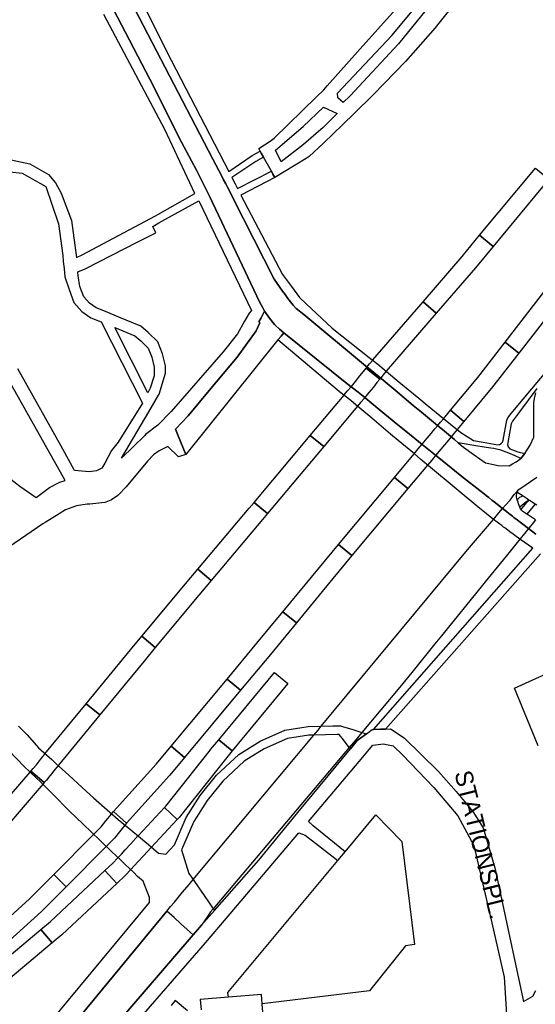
# Model space of a CAD drawing. Header units: metres. Extents: x 89872 to 99175, y 455036 to 468911.
# Tile 78 of 196: x 92937 to 93232, y 464387 to 464951. Entities that reach past the tile are written whole.
import ezdxf
from ezdxf.enums import TextEntityAlignment as Align

# ---------------------------------------------------------------- set-up
doc = ezdxf.new("R2010")
doc.units = ezdxf.units.M
for name, color, linetype in [('Spoorbaandeel', 10, 'Continuous'), ('Straatnamen', 7, 'Continuous'), ('Wegdeel doorgaand', 1, 'Continuous')]:
    doc.layers.add(name, color=color, linetype=linetype)
doc.layers.add('Wegdeel', color=7, linetype='Continuous', true_color=0x9a9a9a)

msp = doc.modelspace()

# ---------------------------------------------------------------- linework, layer by layer
at = {"layer": 'Spoorbaandeel', "color": 255, "lineweight": -3}
for points in [[(93208.21, 464820.96), (93200.51, 464827.34), (93232.43, 464865.84), (93240.12, 464859.45)], [(93147.05, 464749.6), (93145.3, 464747.45), (93143.9, 464745.73), (93143.3, 464744.98), (93135.52, 464751.27), (93136.13, 464752.02), (93136.14, 464752.03), (93137.54, 464753.76), (93139.33, 464755.96), (93139.43, 464756.08), (93168.15, 464789.36), (93175.72, 464782.83)], [(93199.43, 464746.02), (93215.04, 464766.13), (93222.93, 464759.99), (93207.27, 464739.82), (93207.16, 464739.69), (93191.51, 464720.89), (93183.83, 464727.29)], [(93079.12, 464668.18), (93071.46, 464674.6), (93103.58, 464712.92), (93111.24, 464706.5)], [(93151.81, 464688.89), (93159.49, 464682.48), (93127.45, 464644.1), (93119.77, 464650.5)], [(93039.83, 464621.5), (93014.87, 464591.57), (93007.19, 464597.97), (93032.16, 464627.91), (93032.17, 464627.93), (93039.27, 464636.36), (93046.92, 464629.92)], [(93073.04, 464593.97), (93087.87, 464611.97), (93095.59, 464605.61), (93080.74, 464587.6), (93080.72, 464587.58), (93063.65, 464567.1), (93055.97, 464573.51)], [(92959.45, 464524.36), (92957.64, 464522.03), (92954.7, 464518.27), (92954.55, 464518.09), (92952.56, 464515.77), (92951.28, 464514.29), (92943.71, 464520.82), (92944.98, 464522.3), (92946.89, 464524.52), (92949.75, 464528.18), (92951.61, 464530.57), (92951.69, 464530.67), (92975.34, 464559.39), (92983.06, 464553.03)], [(93054.21, 464526.81), (93028.51, 464494.38), (93028.24, 464494.07), (93027.41, 464493.17), (93020.1, 464500), (93020.8, 464500.75), (93046.41, 464533.06), (93046.47, 464533.14), (93051.15, 464538.8), (93058.86, 464532.43)], [(93015.54, 464525.04), (93023.94, 464535.11), (93031.62, 464528.7), (93023.16, 464518.56), (93023.04, 464518.42), (92998.44, 464491.06), (92991.01, 464497.74)], [(92942.9, 464447.85), (92956.74, 464461.75), (92963.82, 464454.69), (92949.89, 464440.71), (92949.71, 464440.53), (92927.29, 464420.21), (92920.57, 464427.62)], [(92961.61, 464427.42), (92961.4, 464427.23), (92955.83, 464422.58), (92949.42, 464430.26), (92954.89, 464434.82), (92986, 464463.92), (92992.83, 464456.61)]]:
    msp.add_lwpolyline(points, close=True, dxfattribs=at)
at = {"layer": 'Spoorbaandeel', "color": 7, "lineweight": -3}
for points in [[(93198.15, 464808.82), (93198.08, 464808.74), (93175.72, 464782.83), (93168.15, 464789.36), (93190.48, 464815.24), (93200.51, 464827.34), (93208.21, 464820.96)], [(93245.7, 464805.62), (93253.6, 464799.49), (93222.93, 464759.99), (93215.04, 464766.13)], [(93141.75, 464743.07), (93139.73, 464740.57), (93139.72, 464740.56), (93137.13, 464737.39), (93134.8, 464734.54), (93134.74, 464734.47), (93132.33, 464731.63), (93130.58, 464729.57), (93111.24, 464706.5), (93103.58, 464712.92), (93122.93, 464736), (93122.95, 464736.03), (93124.71, 464738.1), (93127.09, 464740.9), (93129.38, 464743.71), (93131.96, 464746.88), (93133.98, 464749.36), (93135.52, 464751.27), (93143.3, 464744.98)], [(93163.06, 464702.36), (93165.39, 464705.15), (93167.6, 464707.82), (93170.53, 464711.34), (93172.74, 464713.98), (93174.95, 464716.64), (93176.49, 464718.49), (93178.08, 464720.39), (93179.92, 464722.6), (93183.83, 464727.29), (93191.51, 464720.89), (93187.6, 464716.2), (93185.76, 464713.99), (93184.18, 464712.09), (93182.64, 464710.24), (93180.42, 464707.58), (93178.22, 464704.94), (93175.29, 464701.42), (93173.07, 464698.76), (93170.74, 464695.96), (93159.49, 464682.48), (93151.81, 464688.89)], [(93076.27, 464664.78), (93076.26, 464664.77), (93046.92, 464629.92), (93039.27, 464636.36), (93068.61, 464671.21), (93071.46, 464674.6), (93079.12, 464668.18)], [(93108.8, 464637.35), (93108.82, 464637.37), (93119.77, 464650.5), (93127.45, 464644.1), (93116.5, 464630.98), (93095.59, 464605.61), (93087.87, 464611.97)], [(93008.41, 464583.83), (92983.06, 464553.03), (92975.34, 464559.39), (93000.7, 464590.2), (93000.72, 464590.22), (93007.19, 464597.97), (93014.87, 464591.57)], [(93055.97, 464573.51), (93063.65, 464567.1), (93031.62, 464528.7), (93023.94, 464535.11)], [(93058.86, 464532.43), (93051.15, 464538.8), (93083.01, 464577.33), (93090.72, 464570.96)], [(92950.74, 464513.66), (92950.74, 464513.66), (92918.59, 464476.45), (92911.02, 464482.99), (92943.17, 464520.19), (92943.71, 464520.82), (92951.28, 464514.29)], [(93012.5, 464477.21), (93008.02, 464472.32), (93005.07, 464469.1), (93005.05, 464469.08), (93002.75, 464466.61), (93000.81, 464464.52), (92997.84, 464461.31), (92997.59, 464461.06), (92992.83, 464456.61), (92986, 464463.92), (92990.63, 464468.24), (92993.48, 464471.32), (92995.43, 464473.42), (92997.71, 464475.87), (93000.65, 464479.08), (93005.15, 464483.99), (93005.18, 464484.02), (93020.1, 464500), (93027.41, 464493.17)], [(92979.68, 464484.78), (92981.82, 464486.92), (92983.88, 464488.99), (92986.56, 464492.35), (92989.72, 464496.3), (92989.91, 464496.53), (92991.01, 464497.74), (92998.44, 464491.06), (92997.45, 464489.95), (92994.38, 464486.11), (92991.52, 464482.53), (92991.15, 464482.12), (92988.9, 464479.86), (92986.77, 464477.72), (92963.82, 464454.69), (92956.74, 464461.75)], [(92919.31, 464392.12), (92917.43, 464390.56), (92911.02, 464398.24), (92912.9, 464399.8), (92949.42, 464430.26), (92955.83, 464422.58)]]:
    msp.add_lwpolyline(points, close=True, dxfattribs=at)
at = {"layer": 'Wegdeel'}
for p, q in [((93040.38, 464885.27), (93000.72, 464961.42)), ((93005.57, 464964.32), (93021.34, 464932.76)), ((93021.34, 464932.76), (93056.87, 464863.88)), ((93047.88, 464870.84), (93040.38, 464885.27)), ((93052.9, 464861.19), (93047.88, 464870.84)), ((93056.87, 464863.88), (93070.34, 464873)), ((93070.34, 464873), (93074.95, 464875.47)), ((93076.86, 464871.99), (93072.39, 464869.6)), ((93074.95, 464875.47), (93075.52, 464874.42)), ((93075.52, 464874.42), (93076.86, 464871.99)), ((93072.39, 464869.6), (93058.72, 464860.36)), ((93053.99, 464859.07), (93052.9, 464861.19)), ((93058.72, 464860.36), (93060.5, 464856.82)), ((93061.89, 464854.13), (93081.28, 464863.95)), ((93083.25, 464860.35), (93063.89, 464850.25)), ((93081.28, 464863.95), (93082.14, 464862.38)), ((93082.14, 464862.38), (93083.25, 464860.35)), ((93220.49, 464727.63), (93331.43, 464860.61)), ((93055.21, 464856.72), (93053.99, 464859.07)), ((93056.15, 464854.92), (93055.21, 464856.72)), ((93057.65, 464851.97), (93056.15, 464854.92)), ((93060.5, 464856.82), (93061.89, 464854.13)), ((93059.62, 464848.09), (93057.65, 464851.97)), ((93063.89, 464850.25), (93087.76, 464804.99)), ((93082.83, 464802.3), (93059.62, 464848.09)), ((93087.76, 464804.99), (93092.83, 464798.01)), ((93087.75, 464795.44), (93082.83, 464802.3)), ((93092.83, 464798.01), (93095.9, 464793.79)), ((93089.21, 464793.4), (93087.75, 464795.44)), ((93090.81, 464791.17), (93089.21, 464793.4)), ((93095.9, 464793.79), (93097.42, 464791.7)), ((93093.82, 464787.33), (93090.81, 464791.17)), ((93095.42, 464785.49), (93093.82, 464787.33)), ((93097.42, 464791.7), (93101.18, 464788.18)), ((93101.18, 464788.18), (93116.13, 464774.18)), ((93075.37, 464780.05), (93077.38, 464783.93)), ((93077.38, 464783.93), (93080.3, 464780)), ((93099.84, 464782.02), (93095.42, 464785.49)), ((93133.96, 464753.63), (93099.84, 464782.02)), ((93072.65, 464772.7), (93074.78, 464777.24)), ((93074.2, 464777.8), (93075.37, 464780.05)), ((93074.78, 464777.24), (93074.2, 464777.8)), ((93080.3, 464780), (93083.08, 464776.24)), ((93083.08, 464776.24), (93083.42, 464775.94)), ((93083.42, 464775.94), (93085.97, 464773.71)), ((93061.75, 464757.55), (93072.65, 464772.7)), ((93086.85, 464769.72), (93085.06, 464767.54)), ((93085.06, 464767.54), (93086.85, 464769.72)), ((93085.97, 464773.71), (93088.39, 464771.59)), ((93088.39, 464771.59), (93086.85, 464769.72)), ((93086.85, 464769.72), (93088.39, 464771.59)), ((93088.39, 464771.59), (93124.4, 464742.56)), ((93116.13, 464774.18), (93137.29, 464757.48)), ((93085.06, 464767.54), (93032.35, 464701.99)), ((93118.93, 464739.03), (93085.06, 464767.54)), ((93045.75, 464738.5), (93061.75, 464757.55)), ((93140.02, 464748.88), (93133.96, 464753.63)), ((93137.29, 464757.48), (93143.21, 464752.81)), ((93143.21, 464752.81), (93146.14, 464750.39)), ((93142.91, 464746.46), (93140.02, 464748.88)), ((93146.14, 464750.39), (93155.49, 464742.65)), ((93124.4, 464742.56), (93130.93, 464737.7)), ((93152.17, 464738.7), (93142.91, 464746.46)), ((93155.49, 464742.65), (93165.79, 464734.12)), ((93033.69, 464724.14), (93045.75, 464738.5)), ((93120.33, 464737.85), (93118.93, 464739.03)), ((93126.76, 464732.79), (93120.33, 464737.85)), ((93130.93, 464737.7), (93133.77, 464735.36)), ((93162.53, 464730.01), (93152.17, 464738.7)), ((93233.27, 464739.64), (93222.81, 464725.69)), ((93129.65, 464730.35), (93126.76, 464732.79)), ((93138.73, 464722.69), (93129.65, 464730.35)), ((93133.77, 464735.36), (93142.99, 464727.76)), ((93167.2, 464726.16), (93162.53, 464730.01)), ((93165.79, 464734.12), (93170.56, 464730.22)), ((93170.56, 464730.22), (93179.87, 464722.59)), ((93142.99, 464727.76), (93153.71, 464718.92)), ((93176.48, 464718.48), (93167.2, 464726.16)), ((93216.61, 464722.98), (93217.84, 464724.46)), ((93217.84, 464724.46), (93220.49, 464727.63)), ((93222.81, 464725.69), (93219.31, 464721.02)), ((93026.36, 464716.53), (93033.69, 464724.14)), ((93149.46, 464713.65), (93138.73, 464722.69)), ((93153.71, 464718.92), (93158.2, 464715.3)), ((93179.87, 464722.59), (93183.76, 464719.4)), ((93183.76, 464719.4), (93189.7, 464714.53)), ((93213.92, 464710.11), (93216, 464721.58)), ((93216, 464721.58), (93216.61, 464722.98)), ((93218.57, 464719.49), (93216.68, 464708.82)), ((93219.31, 464721.02), (93218.57, 464719.49)), ((93027.96, 464712.63), (93026.36, 464716.53)), ((93153.82, 464710.02), (93149.46, 464713.65)), ((93158.2, 464715.3), (93167.61, 464707.71)), ((93180.34, 464715.29), (93176.48, 464718.48)), ((93186.18, 464710.46), (93180.34, 464715.29)), ((93189.7, 464714.53), (93196.99, 464709.97)), ((93032.35, 464701.99), (93027.96, 464712.63)), ((93163.14, 464702.28), (93153.82, 464710.02)), ((93167.61, 464707.71), (93171.45, 464704.62)), ((93188.28, 464708.73), (93186.18, 464710.46)), ((93198.27, 464706.89), (93188.28, 464708.73)), ((93196.99, 464709.97), (93202.61, 464708.96)), ((93202.61, 464708.96), (93210.87, 464707.47)), ((93210.87, 464707.47), (93211.83, 464707.6)), ((93211.83, 464707.6), (93212.87, 464708.21)), ((93212.87, 464708.21), (93213.61, 464709.01)), ((93213.61, 464709.01), (93213.92, 464710.11)), ((93216.68, 464708.82), (93216.49, 464707.6)), ((93216.49, 464707.6), (93216.86, 464706.43)), ((93166.9, 464699.16), (93163.14, 464702.28)), ((93171.45, 464704.62), (93177.13, 464700.03)), ((93203.19, 464706.1), (93198.27, 464706.89)), ((93206.86, 464705.57), (93203.19, 464706.1)), ((93208.61, 464705.31), (93206.86, 464705.57)), ((93210.15, 464704.97), (93208.61, 464705.31)), ((93212.64, 464704.42), (93210.15, 464704.97)), ((93217.14, 464702.64), (93212.64, 464704.42)), ((93216.86, 464706.43), (93217.88, 464705.24)), ((93220.81, 464701.18), (93217.14, 464702.64)), ((93217.88, 464705.24), (93222.39, 464703.44)), ((93222.39, 464703.44), (93226.31, 464702.6)), ((93226.31, 464702.6), (93224.79, 464700.71)), ((93172.41, 464694.58), (93166.9, 464699.16)), ((93177.13, 464700.03), (93191.25, 464688.67)), ((93224, 464699.71), (93220.81, 464701.18)), ((93224.79, 464700.71), (93224, 464699.71)), ((93200.62, 464671.17), (93172.41, 464694.58)), ((93191.25, 464688.67), (93200.65, 464681.3)), ((93200.65, 464681.3), (93203.1, 464679.38)), ((93203.1, 464679.38), (93204.41, 464678.35)), ((93204.41, 464678.35), (93205.72, 464677.32)), ((93205.72, 464677.32), (93207.53, 464675.9)), ((93207.53, 464675.9), (93209.62, 464674.26)), ((93209.62, 464674.26), (93213.65, 464671.1)), ((93222.07, 464676.11), (93223.47, 464677.62)), ((93222.5, 464674.64), (93222.07, 464676.11)), ((93222.76, 464673.81), (93222.5, 464674.64)), ((93223.49, 464671.78), (93222.76, 464673.81)), ((93223.47, 464677.62), (93225.38, 464678.23)), ((93226.9, 464674.75), (93223.49, 464671.78)), ((93224, 464670.36), (93227.41, 464674.23)), ((93225.38, 464678.23), (93227.68, 464676.74)), ((93228.92, 464675.94), (93226.9, 464674.75)), ((93227.41, 464674.23), (93228.92, 464675.94)), ((93227.68, 464676.74), (93228.92, 464675.94)), ((93228.92, 464675.94), (93229.34, 464675.67)), ((93229.34, 464675.67), (93230.28, 464675.06)), ((93230.28, 464675.06), (93232.34, 464673.73)), ((93232.34, 464673.73), (93231.11, 464672.26)), ((93202.33, 464669.75), (93200.62, 464671.17)), ((93204.43, 464668.01), (93202.33, 464669.75)), ((93208.37, 464664.87), (93204.43, 464668.01)), ((93213.65, 464671.1), (93215.84, 464669.38)), ((93215.84, 464669.38), (93217.24, 464668.29)), ((93217.24, 464668.29), (93217.74, 464667.9)), ((93224.57, 464669.84), (93224, 464670.36)), ((93225.2, 464669.44), (93224.57, 464669.84)), ((93227.51, 464667.93), (93225.2, 464669.44)), ((93231.11, 464672.26), (93227.51, 464667.93)), ((93210.48, 464663.29), (93208.37, 464664.87)), ((93212.09, 464662.09), (93210.48, 464663.29)), ((93217.74, 464667.9), (93219.24, 464666.72)), ((93219.24, 464666.72), (93220.15, 464666)), ((93220.15, 464666), (93220.91, 464665.41)), ((93220.91, 464665.41), (93221.29, 464665.12)), ((93221.29, 464665.12), (93223.65, 464663.29)), ((93223.65, 464663.29), (93224.53, 464662.61)), ((93224.53, 464662.61), (93228.47, 464659.56)), ((93212.63, 464661.68), (93212.09, 464662.09)), ((93213.16, 464661.28), (93212.63, 464661.68)), ((93214.23, 464660.48), (93213.16, 464661.28)), ((93214.87, 464660.01), (93214.23, 464660.48)), ((93215.85, 464659.27), (93214.87, 464660.01)), ((93218.6, 464657.21), (93215.85, 464659.27)), ((93219.52, 464656.52), (93218.6, 464657.21)), ((93228.47, 464659.56), (93232.63, 464656.35)), ((93220.67, 464655.66), (93219.52, 464656.52)), ((93223.55, 464653.5), (93220.67, 464655.66)), ((93230.87, 464648.31), (93223.55, 464653.5)), ((93139.79, 464544.67), (93230.87, 464648.31)), ((93235.38, 464645.11), (93146.68, 464544.88)), ((93220.53, 464568.25), (93246.71, 464580.36)), ((93234, 464535.35), (93220.53, 464568.25)), ((93143.71, 464544.79), (93139.79, 464544.67)), ((93146.68, 464544.88), (93143.71, 464544.79)), ((93123.52, 464474.68), (93141.17, 464495.82)), ((93141.17, 464495.82), (93156.05, 464480.51)), ((93156.05, 464480.51), (93163.23, 464421.77)), ((93119.37, 464469.71), (93121.47, 464472.23)), ((93121.47, 464472.23), (93123.52, 464474.68)), ((93056.32, 464394.2), (93119.37, 464469.71)), ((93158.11, 464420.96), (93137.46, 464395.11)), ((93163.23, 464421.77), (93158.11, 464420.96)), ((93056.74, 464391.47), (93056.32, 464394.2)), ((93075.7, 464393.01), (93056.74, 464391.47)), ((93076.11, 464387.66), (93075.7, 464393.01)), ((93137.46, 464395.11), (93076.11, 464387.66))]:
    msp.add_line(p, q, dxfattribs=at)
for points in [[(93185.75, 464959.35), (93177.95, 464949.66), (93175.08, 464946.1), (93158.08, 464926.85), (93139.84, 464907.84), (93128.6, 464896.95), (93122.27, 464890.8), (93111.21, 464880.09), (93102.96, 464872.34), (93101.18, 464871.25), (93088.62, 464863.61), (93083.25, 464860.35), (93082.14, 464862.38), (93081.28, 464863.95), (93076.86, 464871.99), (93075.52, 464874.42), (93074.95, 464875.47), (93074.14, 464876.94), (93080.52, 464881.21), (93082.96, 464882.85), (93107.18, 464906.53), (93111.34, 464910.59), (93113.26, 464912.77), (93132.09, 464934.1), (93160.83, 464966.1)], [(92990.95, 464956.47), (93011.76, 464916.59), (93029.85, 464880.67), (93038.46, 464864.64), (93043.57, 464854.24), (93044.67, 464852.1), (93045.88, 464849.75), (93074.78, 464788.89), (93076.17, 464786.25), (93077.38, 464783.93), (93075.37, 464780.05), (93074.2, 464777.8), (93074.78, 464777.24), (93072.65, 464772.7), (93061.75, 464757.55), (93045.75, 464738.5), (93033.69, 464724.14), (93026.36, 464716.53), (93027.96, 464712.63), (93032.35, 464701.99), (93028.19, 464700.61), (93022.12, 464706.55), (93017.04, 464704.06), (93013.78, 464701.75), (93010.39, 464698.11), (92998.17, 464683.39), (92993.74, 464678.86), (92993.38, 464678.56), (92989.87, 464676.09), (92989.37, 464675.81), (92986.5, 464674.67), (92985.9, 464674.52), (92977.37, 464673.65), (92975.93, 464673.47), (92969.69, 464672.69), (92963.45, 464670.36), (92959.76, 464668.1), (92951.74, 464663.15), (92950.43, 464662.32), (92924.18, 464644.41)], [(92924.17, 464872.27), (92942.97, 464868.27), (92953.78, 464862.16), (92957.69, 464857.33), (92960.95, 464851.54), (92966.92, 464835.73), (92969.83, 464814.59), (92972.91, 464816.22), (93014.98, 464838.47), (93016.29, 464839.22), (93037.53, 464851.3), (93020.23, 464887.94), (92985.34, 464953.61)], [(92924.41, 464864.51), (92938.74, 464862.86), (92952.14, 464855.34), (92959.52, 464833.87), (92961.85, 464815.84), (92962.21, 464812.43), (92962.65, 464808.32), (92963.16, 464803.5), (92965.52, 464796.34), (92968.32, 464788.86), (92972.88, 464783.7), (92977.89, 464780.23), (92983.82, 464777.78), (93007.49, 464731.29), (92993.57, 464708.95), (92989.84, 464704.32), (92985.98, 464697.07), (92984.32, 464694.15), (92981.16, 464692.65), (92976.98, 464692.1), (92968.61, 464692.85), (92960.71, 464707.03), (92936.21, 464750.97)], [(92919.24, 464697.84), (92937.26, 464683.9), (92946.65, 464677.29), (92954.34, 464683.03), (92960.29, 464686.2), (92963.28, 464687.19), (92929.47, 464747.21)], [(92936.64, 464546.62), (92941.48, 464541.56), (92948.04, 464534.1), (92955.55, 464527.49), (92957.96, 464525.28), (92965.29, 464518.57), (92975.54, 464509.17), (92979.54, 464505.64), (92988.91, 464497.35), (92993.63, 464493.18), (93000.77, 464487.28), (93006.36, 464482.65), (93008.83, 464480.61), (93010.95, 464478.81), (93016.6, 464474.02), (93020.8, 464473.43), (93025.76, 464478.63), (93032.54, 464494.27), (93040.47, 464506.88), (93049.81, 464518.55), (93062.65, 464530.46), (93074.8, 464537.93), (93089.04, 464544.24), (93102.34, 464546.34), (93109.81, 464546.54), (93116.46, 464546.72), (93120.79, 464546.84), (93122.61, 464546.27), (93127.43, 464544.78), (93133.09, 464543.02), (93135.7, 464542.21), (93130.5, 464538.28), (93126.58, 464533.53), (93125.86, 464534.46), (93122.5, 464538.79), (93120.1, 464541.89), (93118.97, 464541.86), (93112.28, 464541.68), (93105.6, 464541.5), (93102.8, 464541.42), (93090.44, 464539.47), (93077.1, 464533.56), (93065.65, 464526.52), (93053.43, 464515.19), (93044.5, 464504.02), (93036.91, 464491.97), (93029.93, 464475.86), (93034.05, 464462.34), (93036.53, 464458.79), (93039.74, 464454.18), (93042.9, 464449.66), (93045.65, 464445.53), (93047.96, 464442.05), (93048.82, 464441.17), (93045.76, 464437.67), (93041.38, 464432.66), (93039.09, 464430.04), (93036.61, 464427.21), (93033.12, 464430.33), (93029.57, 464433.51), (93025.57, 464437.08), (93021.46, 464440.75), (92942.38, 464345.09)], [(92990.96, 464374.18), (93036.61, 464427.21), (93039.09, 464430.04), (93041.38, 464432.66), (93045.76, 464437.67), (93048.82, 464441.17), (93074.05, 464469.99), (93091.38, 464490.96), (93096.46, 464497.11), (93126.58, 464533.53), (93130.5, 464538.28), (93135.7, 464542.21), (93138.95, 464544.64), (93139.79, 464544.67), (93143.71, 464544.79), (93146.68, 464544.88), (93149.54, 464544.97), (93157.37, 464539.86), (93176.95, 464520.71), (93186.98, 464509.28), (93196.68, 464497.76), (93202.51, 464488.35), (93209.15, 464465.62), (93225.66, 464389.02), (93231.01, 464392.07), (93232.67, 464395.36)], [(92999.44, 464371.84), (93043.51, 464422.67), (93047.9, 464427.82), (93054.41, 464435.47), (93097.05, 464485.56), (93100.65, 464484.14), (93119.37, 464469.71), (93121.47, 464472.23), (93123.52, 464474.68), (93105.26, 464489.64), (93102.59, 464492.11), (93131.55, 464526.4), (93139.43, 464535.72), (93145.55, 464536.43), (93146.25, 464536.29), (93150.99, 464535.37), (93156.43, 464530.1), (93174.35, 464511.42), (93188.07, 464495.37), (93197.2, 464478.4), (93207.52, 464434.04), (93214.6, 464402.97), (93215.88, 464381.81)], [(92934.07, 464352.3), (92965.14, 464389.79), (93011.53, 464445.78), (93011.53, 464448.48), (93008.01, 464457.93), (93004.76, 464460.62), (93002.29, 464462.99), (93000.39, 464464.81), (92997.15, 464467.92), (92994.92, 464470.05), (92989.85, 464474.91), (92983.23, 464481.25), (92978.06, 464486.2), (92969.35, 464494.54), (92966.11, 464497.64), (92955.65, 464508.18), (92949.01, 464514.86), (92946.95, 464516.92), (92939.57, 464523.67), (92931.04, 464532.68)], [(93078.06, 464362.1), (93076.11, 464387.66), (93075.7, 464393.01), (93056.74, 464391.47), (93040.47, 464390.16), (93041.06, 464384.37)], [(93033.34, 464383.66), (93026.17, 464389.58), (93023.87, 464386.78)]]:
    msp.add_lwpolyline(points, dxfattribs=at)
for points in [[(93122.44, 464903.3), (93119.32, 464905.97), (93119.09, 464908.59), (93150.33, 464941.6), (93166.74, 464961.18), (93169.45, 464958.89), (93169.69, 464956.22), (93154.08, 464936.85), (93126.34, 464907.09)], [(93086.87, 464869.35), (93083.59, 464876.09), (93099.59, 464889.59), (93111.09, 464900.59), (93118.87, 464897), (93110.93, 464888.94), (93099.65, 464879.34)], [(92977.18, 464788.54), (92973.93, 464792.22), (92971.75, 464798.02), (92970.72, 464804.13), (92970.48, 464806.41), (92974.64, 464808.23), (93004.91, 464823.62), (93015.16, 464828.84), (93013.36, 464832.37), (93016.79, 464834.51), (93018.54, 464835.47), (93039.84, 464847.07), (93069.94, 464784.42), (93068.58, 464782.78), (93065.99, 464778.16), (93061.84, 464771.04), (93053.7, 464760.78), (93052.28, 464759.14), (93024.03, 464726.49), (93016.36, 464718.72), (93009.29, 464713.36), (93008.91, 464712.91), (92995.48, 464699.89), (93011.11, 464726.43), (93016.69, 464735.91), (93017.04, 464736.51), (93020.61, 464748.56), (93020.61, 464752.72), (93018.98, 464759.57), (93016.27, 464766.41), (93010.84, 464771.68), (93006.5, 464775.37), (92994.06, 464780.5), (92986.27, 464783.72), (92980.98, 464785.9)], [(93010.59, 464737.29), (92991.61, 464774.56), (93003.11, 464769.81), (93006.52, 464766.92), (93010.8, 464762.76), (93012.84, 464757.63), (93014.18, 464751.97), (93014.18, 464746.88), (93011.94, 464739.92)]]:
    msp.add_lwpolyline(points, close=True, dxfattribs=at)
at = {"layer": 'Wegdeel doorgaand'}
for points in [[(93000.72, 464961.42), (93040.38, 464885.27), (93047.88, 464870.84), (93052.9, 464861.19), (93053.99, 464859.07), (93055.21, 464856.72), (93056.15, 464854.92), (93057.65, 464851.97), (93059.62, 464848.09), (93082.83, 464802.3), (93087.75, 464795.44), (93089.21, 464793.4), (93090.81, 464791.17), (93093.82, 464787.33), (93095.42, 464785.49), (93099.84, 464782.02), (93133.96, 464753.63), (93140.02, 464748.88), (93142.91, 464746.46), (93152.17, 464738.7), (93162.53, 464730.01), (93167.2, 464726.16), (93176.48, 464718.48), (93180.34, 464715.29), (93186.18, 464710.46), (93188.28, 464708.73), (93191.28, 464706.2), (93197.29, 464701.77), (93203.88, 464697.24), (93209.45, 464696), (93210.97, 464695.66), (93217.37, 464695.47), (93219.41, 464696.61), (93221.4, 464697.73), (93224, 464699.71), (93224.79, 464700.71), (93226.31, 464702.6), (93229.35, 464707.28), (93231.45, 464711.81), (93231.45, 464715.3), (93231.45, 464721.05), (93231.49, 464722.47), (93231.62, 464726.28), (93231.45, 464730.82), (93231.52, 464731.49), (93231.83, 464733.96), (93232.66, 464737.27)], [(93232.63, 464656.35), (93228.47, 464659.56), (93224.53, 464662.61), (93223.65, 464663.29), (93221.29, 464665.12), (93220.91, 464665.41), (93220.15, 464666), (93219.24, 464666.72), (93217.74, 464667.9), (93217.24, 464668.29), (93215.84, 464669.38), (93213.65, 464671.1), (93209.62, 464674.26), (93207.53, 464675.9), (93205.72, 464677.32), (93204.41, 464678.35), (93203.1, 464679.38), (93200.65, 464681.3), (93191.25, 464688.67), (93177.13, 464700.03), (93171.45, 464704.62), (93167.61, 464707.71), (93158.2, 464715.3), (93153.71, 464718.92), (93142.99, 464727.76), (93133.77, 464735.36), (93130.93, 464737.7), (93124.4, 464742.56), (93088.39, 464771.59), (93085.97, 464773.71), (93083.42, 464775.94), (93083.08, 464776.24), (93080.3, 464780), (93077.38, 464783.93), (93076.17, 464786.25), (93074.78, 464788.89), (93045.88, 464849.75), (93044.67, 464852.1), (93043.57, 464854.24), (93038.46, 464864.64), (93029.85, 464880.67), (93011.76, 464916.59), (92990.95, 464956.47)], [(92942.38, 464345.09), (93021.46, 464440.75), (93023.62, 464443.34), (93025.82, 464445.97), (93030.46, 464451.53), (93034.23, 464456.04), (93036.53, 464458.79), (93105.6, 464541.5), (93107.99, 464544.36), (93109.81, 464546.54), (93193.53, 464647.38), (93208.37, 464664.87), (93211.52, 464668.59), (93213.65, 464671.1), (93215.28, 464672.93), (93217.9, 464675.87), (93220.36, 464679), (93221.72, 464680.6), (93222.87, 464681.96), (93233.2, 464689.02)], [(93232.57, 464664.64), (93228.43, 464667.33), (93227.51, 464667.93), (93225.2, 464669.44), (93224.57, 464669.84), (93224, 464670.36), (93223.49, 464671.78), (93222.76, 464673.81), (93222.5, 464674.64), (93222.07, 464676.11), (93221.61, 464677.62), (93221.72, 464680.6), (93225.38, 464678.23), (93227.68, 464676.74), (93228.92, 464675.94), (93229.34, 464675.67), (93230.28, 464675.06), (93232.34, 464673.73), (93233.23, 464673.16)], [(93232.57, 464664.64), (93230.49, 464662.06), (93228.47, 464659.56), (93226.33, 464656.92), (93223.55, 464653.5), (93218.2, 464646.91), (93215.74, 464643.88), (93205.3, 464631.22), (93203.63, 464629.16), (93202.07, 464627.27), (93178.68, 464598.23), (93174.9, 464593.58), (93161.76, 464577.35), (93154.86, 464568.85), (93133.09, 464543.02), (93129.57, 464538.85), (93125.86, 464534.46), (93047.96, 464442.05), (93046.51, 464440.33), (93045.12, 464438.26), (93041.38, 464432.66), (93039.09, 464430.04), (93036.61, 464427.21), (92990.96, 464374.18)]]:
    msp.add_lwpolyline(points, dxfattribs=at)

# ---------------------------------------------------------------- texts
at = {"layer": 'Straatnamen'}
msp.add_text('STATIONSPL.', height=10, rotation=283.7863, dxfattribs=at).set_placement((93201.24, 464478.81), align=Align.MIDDLE_CENTER)

doc.saveas('drawing.dxf')
